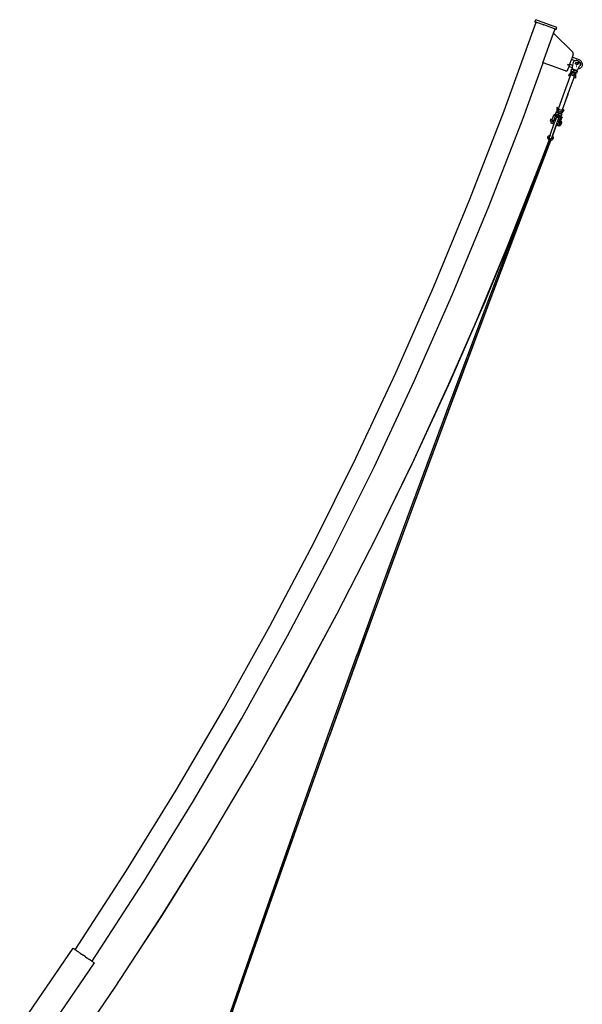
# Model space of a CAD drawing. Extents: x -124 to 47, y -110 to 120.
# Tile 6 of 6: x -19 to 47, y 5 to 120. Entities that reach past the tile are written whole.
import ezdxf

# ---------------------------------------------------------------- set-up
doc = ezdxf.new("R2010")
doc.units = 0
doc.header["$MEASUREMENT"] = 0
doc.layers.get('0').update_dxf_attribs({"linetype": 'CONTINUOUS'})

msp = doc.modelspace()

# ---------------------------------------------------------------- linework, layer by layer
for p, q in [((41.16, 119.63), (41.25, 119.86)), ((41.16, 119.63), (41.19, 119.62)), ((41.26, 119.59), (41.19, 119.62)), ((41.19, 119.62), (41.19, 119.62)), ((41.25, 119.86), (41.27, 119.85)), ((41.29, 119.58), (41.26, 119.59)), ((41.26, 119.59), (41.26, 119.59)), ((43.72, 118.97), (41.27, 119.85)), ((37.55, 109.2), (41.29, 119.58)), ((41.29, 119.58), (41.37, 119.55)), ((41.37, 119.55), (41.38, 119.55)), ((42.17, 119.27), (41.38, 119.55)), ((42.17, 119.27), (42.19, 119.26)), ((42.63, 119.1), (42.19, 119.26)), ((42.63, 119.1), (42.65, 119.09)), ((43.44, 118.81), (42.65, 119.09)), ((43.34, 118.3), (43.51, 118.78)), ((43.35, 118.29), (43.53, 118.77)), ((43.35, 118.29), (43.53, 118.77)), ((43.44, 118.81), (43.45, 118.8)), ((43.53, 118.77), (43.45, 118.8)), ((43.56, 118.76), (43.53, 118.77)), ((43.56, 118.76), (43.57, 118.76)), ((43.57, 118.76), (43.63, 118.74)), ((43.63, 118.74), (43.64, 118.74)), ((43.66, 118.73), (43.64, 118.74)), ((43.66, 118.73), (43.74, 118.96)), ((43.72, 118.97), (43.74, 118.96)), ((42.09, 114.84), (43.34, 118.3)), ((43.35, 118.29), (43.34, 118.3)), ((45.54, 116.11), (43.35, 118.29)), ((45.25, 114.66), (45.45, 115.21)), ((45.45, 115.22), (45.46, 115.23)), ((45.45, 115.21), (45.45, 115.22)), ((45.86, 115.07), (45.45, 115.21)), ((45.49, 115.31), (45.46, 115.24)), ((45.46, 115.23), (45.46, 115.24)), ((45.46, 115.23), (45.46, 115.23)), ((45.47, 115.32), (45.5, 115.4)), ((45.47, 115.32), (45.47, 115.32)), ((45.5, 115.4), (45.5, 115.4)), ((45.52, 115.39), (45.55, 115.48)), ((45.57, 116.09), (45.54, 116.11)), ((45.55, 115.49), (45.63, 115.72)), ((45.55, 115.49), (45.55, 115.49)), ((45.55, 115.49), (45.55, 115.49)), ((45.55, 115.48), (45.55, 115.49)), ((45.55, 115.49), (46.2, 115.25)), ((45.55, 115.49), (45.55, 115.49)), ((45.55, 115.48), (45.55, 115.48)), ((45.59, 116.06), (45.57, 116.09)), ((45.61, 116.03), (45.59, 116.06)), ((45.62, 116), (45.61, 116.03)), ((45.64, 115.96), (45.62, 116)), ((45.63, 115.72), (45.64, 115.75)), ((45.65, 115.93), (45.64, 115.96)), ((45.64, 115.75), (45.65, 115.79)), ((45.65, 115.9), (45.65, 115.93)), ((45.66, 115.86), (45.65, 115.9)), ((45.65, 115.82), (45.66, 115.86)), ((45.65, 115.79), (45.65, 115.82)), ((45.74, 115.02), (45.67, 114.96)), ((45.83, 115.06), (45.74, 115.02)), ((45.86, 115.07), (45.83, 115.06)), ((45.94, 115.08), (45.86, 115.07)), ((46.05, 115.08), (45.94, 115.08)), ((46.02, 115), (46.01, 115.01)), ((46.02, 115.01), (46.01, 115.01)), ((46.12, 115.06), (46.05, 115.08)), ((46.16, 115.05), (46.12, 115.06)), ((46.16, 115.05), (46.2, 115.03)), ((46.16, 115.05), (46.16, 115.05)), ((46.2, 115.25), (46.28, 115.22)), ((46.2, 115.03), (46.2, 115.03)), ((46.24, 115.01), (46.2, 115.03)), ((46.24, 115.01), (46.27, 115)), ((46.27, 115), (46.34, 114.94)), ((46.34, 114.94), (46.27, 115)), ((46.27, 115), (46.27, 115)), ((46.28, 115.22), (46.37, 115.17)), ((46.37, 115.17), (46.44, 115.12)), ((46.44, 115.12), (46.51, 115.06)), ((46.51, 115.06), (46.57, 114.99)), ((39.77, 108.36), (42.11, 114.83)), ((42.11, 114.83), (42.09, 114.84)), ((44.73, 113.89), (42.11, 114.83)), ((44.73, 113.89), (44.75, 113.88)), ((44.75, 113.88), (44.78, 113.88)), ((44.78, 113.88), (44.82, 113.88)), ((44.82, 113.88), (44.85, 113.88)), ((44.85, 113.88), (44.88, 113.89)), ((44.88, 113.89), (44.9, 113.9)), ((44.9, 113.9), (44.93, 113.91)), ((44.93, 113.91), (44.96, 113.93)), ((44.96, 113.93), (44.98, 113.95)), ((45.17, 114.51), (44.98, 114.58)), ((44.98, 113.95), (45, 113.98)), ((45.19, 114.55), (44.99, 114.63)), ((45.19, 114.55), (44.99, 114.62)), ((45.18, 114.54), (44.99, 114.61)), ((45.19, 114.56), (45, 114.63)), ((45, 113.98), (45.01, 114)), ((45.01, 114), (45.02, 114.03)), ((45.02, 114.03), (45.15, 114.38)), ((45.15, 114.39), (45.16, 114.4)), ((45.15, 114.39), (45.15, 114.39)), ((45.15, 114.39), (45.15, 114.39)), ((45.15, 114.38), (45.15, 114.39)), ((45.51, 114.25), (45.15, 114.38)), ((45.17, 114.49), (45.16, 114.49)), ((45.16, 114.41), (45.17, 114.42)), ((45.16, 114.4), (45.16, 114.41)), ((45.16, 114.41), (45.16, 114.41)), ((45.16, 114.4), (45.16, 114.4)), ((45.2, 114.57), (45.17, 114.49)), ((45.19, 114.48), (45.17, 114.43)), ((45.17, 114.42), (45.17, 114.43)), ((45.17, 114.43), (45.17, 114.43)), ((45.19, 114.49), (45.19, 114.49)), ((45.2, 114.5), (45.2, 114.51)), ((45.21, 114.56), (45.22, 114.56)), ((45.22, 114.58), (45.23, 114.59)), ((45.22, 114.57), (45.22, 114.58)), ((45.22, 114.56), (45.22, 114.57)), ((45.24, 114.62), (45.23, 114.6)), ((45.23, 114.59), (45.23, 114.6)), ((45.23, 114.59), (45.23, 114.59)), ((45.24, 114.64), (45.25, 114.64)), ((45.24, 114.63), (45.24, 114.64)), ((45.24, 114.63), (45.24, 114.63)), ((45.24, 114.62), (45.24, 114.63)), ((45.24, 114.62), (45.24, 114.62)), ((45.25, 114.66), (45.56, 114.55)), ((45.25, 114.65), (45.25, 114.66)), ((45.25, 114.65), (45.25, 114.65)), ((45.25, 114.64), (45.25, 114.65)), ((45.25, 114.65), (45.25, 114.65)), ((45.25, 114.65), (45.25, 114.65)), ((45.35, 113.84), (45.36, 113.86)), ((45.36, 113.84), (45.35, 113.84)), ((45.35, 113.84), (45.35, 113.84)), ((45.43, 114.05), (45.36, 113.86)), ((45.44, 113.81), (45.36, 113.86)), ((45.45, 114.07), (45.43, 114.08)), ((45.43, 114.07), (45.43, 114.08)), ((45.43, 114.05), (45.43, 114.07)), ((45.52, 114.04), (45.43, 114.05)), ((45.53, 114.04), (45.45, 114.07)), ((45.51, 114.25), (45.5, 114.22)), ((45.5, 114.22), (45.5, 114.19)), ((45.5, 114.19), (45.53, 114.14)), ((45.56, 114.55), (45.51, 114.25)), ((45.56, 114.03), (45.52, 114.04)), ((45.53, 114.14), (45.58, 114.11)), ((45.56, 114.03), (45.53, 114.04)), ((45.63, 114.88), (45.56, 114.55)), ((45.56, 114.03), (45.59, 114.11)), ((45.57, 114.03), (45.56, 114.03)), ((45.56, 114.03), (45.57, 114.03)), ((45.56, 114.03), (45.56, 114.03)), ((45.57, 114.03), (45.56, 114.03)), ((45.57, 114.03), (45.59, 114.02)), ((45.57, 114.03), (45.57, 114.03)), ((45.57, 114.03), (45.59, 114.02)), ((45.58, 114.11), (45.59, 114.11)), ((45.59, 114.11), (46, 113.96)), ((45.6, 114.02), (45.59, 114.02)), ((45.62, 114.01), (45.6, 114.02)), ((45.67, 113.99), (45.62, 114.01)), ((45.62, 114.01), (45.68, 113.98)), ((45.67, 114.96), (45.63, 114.88)), ((45.67, 113.99), (45.67, 113.99)), ((45.68, 113.99), (45.67, 113.99)), ((45.68, 113.99), (45.72, 113.98)), ((45.68, 113.98), (45.76, 113.93)), ((45.69, 113.74), (45.76, 113.93)), ((45.72, 113.98), (45.77, 113.96)), ((45.76, 113.93), (45.86, 113.92)), ((45.82, 113.94), (45.77, 113.96)), ((45.82, 113.94), (45.82, 113.94)), ((45.83, 113.93), (45.82, 113.94)), ((45.86, 113.93), (45.83, 113.93)), ((45.87, 113.92), (45.86, 113.93)), ((45.86, 113.92), (45.92, 113.9)), ((45.92, 113.9), (45.87, 113.92)), ((45.9, 114.81), (45.89, 114.77)), ((45.9, 114.74), (45.89, 114.77)), ((45.9, 114.81), (45.92, 114.84)), ((45.91, 114.71), (45.9, 114.74)), ((45.94, 114.68), (45.91, 114.71)), ((45.92, 114.84), (45.94, 114.86)), ((45.94, 113.9), (45.92, 113.9)), ((45.94, 114.86), (45.98, 114.88)), ((45.97, 114.65), (45.94, 114.68)), ((45.95, 113.89), (45.94, 113.9)), ((45.97, 113.89), (45.95, 113.89)), ((45.95, 113.89), (45.97, 113.88)), ((46.01, 114.63), (45.97, 114.65)), ((45.98, 113.88), (45.97, 113.89)), ((45.97, 113.88), (45.98, 113.88)), ((45.97, 113.88), (45.97, 113.88)), ((45.98, 113.88), (45.97, 113.88)), ((46.01, 113.86), (45.97, 113.88)), ((45.97, 113.88), (45.97, 113.88)), ((45.98, 114.88), (46.01, 114.88)), ((45.98, 114.51), (46.01, 114.5)), ((46, 113.96), (45.98, 113.88)), ((46.01, 113.87), (45.98, 113.88)), ((45.99, 114.4), (46.01, 114.4)), ((46, 113.96), (46.02, 113.96)), ((46.01, 114.88), (46.06, 114.88)), ((46.05, 114.62), (46.01, 114.63)), ((46.01, 114.12), (46.01, 114.12)), ((46.01, 114.1), (46.01, 114.1)), ((46.01, 113.87), (46.06, 113.85)), ((46.01, 113.86), (46.1, 113.81)), ((46.02, 113.96), (46.07, 113.95)), ((46.1, 114.62), (46.05, 114.62)), ((46.06, 114.88), (46.1, 114.87)), ((46.09, 113.84), (46.06, 113.85)), ((46.07, 113.95), (46.12, 113.97)), ((46.07, 113.95), (46.07, 113.95)), ((46.09, 113.84), (46.1, 113.84)), ((46.1, 114.87), (46.14, 114.85)), ((46.13, 114.63), (46.1, 114.62)), ((46.12, 113.97), (46.14, 113.99)), ((46.12, 113.97), (46.12, 113.97)), ((46.17, 114.64), (46.13, 114.63)), ((46.14, 114.85), (46.17, 114.83)), ((46.14, 113.99), (46.18, 114.06)), ((46.18, 114.06), (46.14, 113.99)), ((46.14, 113.99), (46.14, 113.99)), ((46.17, 114.83), (46.19, 114.8)), ((46.2, 114.8), (46.17, 114.83)), ((46.17, 114.83), (46.17, 114.83)), ((46.19, 114.67), (46.17, 114.64)), ((46.21, 114.11), (46.18, 114.06)), ((46.19, 114.8), (46.21, 114.76)), ((46.21, 114.7), (46.19, 114.67)), ((46.21, 114.76), (46.22, 114.73)), ((46.21, 114.7), (46.22, 114.73)), ((46.22, 114.73), (46.21, 114.7)), ((46.21, 114.7), (46.21, 114.7)), ((46.21, 114.12), (46.39, 114.45)), ((46.21, 114.12), (46.21, 114.11)), ((46.25, 114.11), (46.21, 114.11)), ((46.23, 114.9), (46.22, 114.91)), ((46.22, 114.73), (46.22, 114.73)), ((46.22, 114.73), (46.22, 114.73)), ((46.23, 114.94), (46.24, 114.93)), ((46.34, 114.14), (46.25, 114.11)), ((46.29, 114.83), (46.29, 114.83)), ((46.31, 114.87), (46.32, 114.87)), ((46.36, 114.93), (46.34, 114.94)), ((46.41, 114.17), (46.34, 114.14)), ((46.38, 114.9), (46.36, 114.93)), ((46.38, 114.9), (46.43, 114.85)), ((46.42, 114.85), (46.38, 114.9)), ((46.39, 114.45), (46.4, 114.45)), ((46.46, 114.57), (46.4, 114.45)), ((46.4, 114.45), (46.4, 114.45)), ((46.49, 114.21), (46.41, 114.17)), ((46.47, 114.76), (46.42, 114.85)), ((46.43, 114.85), (46.47, 114.76)), ((46.46, 114.58), (46.47, 114.58)), ((46.46, 114.58), (46.46, 114.57)), ((46.46, 114.57), (46.46, 114.58)), ((46.47, 114.76), (46.47, 114.75)), ((46.47, 114.75), (46.47, 114.76)), ((46.48, 114.69), (46.47, 114.75)), ((46.48, 114.67), (46.47, 114.58)), ((46.47, 114.58), (46.48, 114.67)), ((46.47, 114.58), (46.47, 114.58)), ((46.48, 114.69), (46.48, 114.67)), ((46.48, 114.67), (46.48, 114.69)), ((46.55, 114.27), (46.49, 114.21)), ((46.6, 114.32), (46.55, 114.27)), ((46.57, 114.99), (46.62, 114.92)), ((46.64, 114.39), (46.6, 114.32)), ((46.62, 114.92), (46.66, 114.84)), ((46.67, 114.46), (46.64, 114.39)), ((46.66, 114.84), (46.68, 114.76)), ((46.69, 114.53), (46.67, 114.46)), ((46.68, 114.76), (46.7, 114.68)), ((46.7, 114.6), (46.69, 114.53)), ((46.7, 114.68), (46.7, 114.6)), ((45.28, 113.29), (43.93, 109.54)), ((45.7, 113.08), (45.02, 111.19)), ((45.38, 113.76), (45.07, 113.36)), ((45.09, 113.36), (45.07, 113.36)), ((45.09, 113.36), (45.28, 113.29)), ((45.33, 113.43), (45.28, 113.29)), ((45.33, 113.43), (45.37, 113.55)), ((45.77, 113.27), (45.33, 113.43)), ((45.45, 113.8), (45.36, 113.84)), ((45.36, 113.51), (45.37, 113.55)), ((45.37, 113.55), (45.38, 113.57)), ((45.38, 113.57), (45.37, 113.55)), ((45.37, 113.55), (45.37, 113.55)), ((45.4, 113.78), (45.38, 113.76)), ((45.39, 113.76), (45.38, 113.76)), ((45.39, 113.58), (45.38, 113.57)), ((45.38, 113.57), (45.39, 113.58)), ((45.38, 113.51), (45.39, 113.54)), ((45.39, 113.76), (45.46, 113.73)), ((45.39, 113.56), (45.4, 113.58)), ((45.4, 113.58), (45.39, 113.58)), ((45.45, 113.79), (45.4, 113.78)), ((45.81, 113.43), (45.4, 113.58)), ((45.44, 113.81), (45.45, 113.81)), ((45.44, 113.81), (45.44, 113.81)), ((45.48, 113.8), (45.45, 113.81)), ((45.45, 113.8), (45.48, 113.79)), ((45.48, 113.79), (45.45, 113.79)), ((45.46, 113.73), (45.48, 113.79)), ((45.47, 113.73), (45.46, 113.73)), ((45.46, 113.73), (45.46, 113.73)), ((45.48, 113.72), (45.47, 113.73)), ((45.48, 113.8), (45.48, 113.8)), ((45.48, 113.79), (45.48, 113.8)), ((45.48, 113.79), (45.48, 113.8)), ((45.49, 113.78), (45.48, 113.79)), ((45.5, 113.76), (45.48, 113.79)), ((45.48, 113.79), (45.48, 113.79)), ((45.48, 113.79), (45.48, 113.79)), ((45.48, 113.79), (45.48, 113.79)), ((45.5, 113.78), (45.48, 113.79)), ((45.48, 113.79), (45.48, 113.79)), ((45.5, 113.78), (45.48, 113.79)), ((45.48, 113.72), (45.48, 113.72)), ((45.52, 113.71), (45.48, 113.72)), ((45.49, 113.8), (45.49, 113.8)), ((45.51, 113.78), (45.49, 113.78)), ((45.5, 113.78), (45.51, 113.78)), ((45.51, 113.78), (45.51, 113.78)), ((45.51, 113.78), (45.51, 113.78)), ((45.52, 113.78), (45.51, 113.78)), ((45.52, 113.78), (45.54, 113.77)), ((45.52, 113.78), (45.52, 113.78)), ((45.8, 113.61), (45.52, 113.71)), ((45.53, 113.74), (45.53, 113.74)), ((45.54, 113.76), (45.54, 113.77)), ((45.54, 113.77), (45.54, 113.77)), ((45.6, 113.76), (45.54, 113.77)), ((45.59, 113.75), (45.54, 113.77)), ((45.58, 113.75), (45.58, 113.75)), ((45.59, 113.75), (45.6, 113.75)), ((45.69, 113.74), (45.6, 113.76)), ((45.6, 113.75), (45.63, 113.74)), ((45.64, 113.74), (45.63, 113.74)), ((45.63, 113.73), (45.63, 113.73)), ((45.65, 113.73), (45.64, 113.74)), ((45.65, 113.73), (45.68, 113.72)), ((45.67, 113.69), (45.68, 113.69)), ((45.68, 113.72), (45.68, 113.72)), ((45.68, 113.72), (45.74, 113.7)), ((45.69, 113.71), (45.68, 113.71)), ((45.77, 113.69), (45.69, 113.74)), ((45.71, 113.12), (45.7, 113.08)), ((45.72, 113.13), (45.71, 113.12)), ((45.72, 113.13), (45.77, 113.27)), ((45.72, 113.13), (45.91, 113.06)), ((45.74, 113.7), (45.77, 113.69)), ((45.74, 113.69), (45.74, 113.69)), ((45.77, 113.69), (45.79, 113.68)), ((45.83, 113.67), (45.77, 113.69)), ((45.82, 113.41), (45.77, 113.27)), ((45.79, 113.67), (45.78, 113.68)), ((45.78, 113.65), (45.78, 113.65)), ((45.79, 113.68), (45.83, 113.67)), ((45.84, 113.59), (45.8, 113.61)), ((45.81, 113.43), (45.8, 113.4)), ((45.83, 113.43), (45.81, 113.43)), ((45.82, 113.64), (45.82, 113.64)), ((45.82, 113.41), (45.83, 113.43)), ((45.83, 113.66), (45.83, 113.67)), ((45.83, 113.66), (45.83, 113.66)), ((45.83, 113.66), (45.85, 113.66)), ((45.84, 113.59), (45.84, 113.59)), ((45.86, 113.59), (45.84, 113.59)), ((45.86, 113.66), (45.85, 113.66)), ((45.85, 113.66), (45.85, 113.66)), ((45.86, 113.63), (45.85, 113.63)), ((45.86, 113.65), (45.86, 113.66)), ((45.86, 113.65), (45.86, 113.65)), ((45.86, 113.65), (45.88, 113.65)), ((45.86, 113.59), (45.86, 113.59)), ((45.86, 113.59), (45.87, 113.58)), ((45.87, 113.58), (45.86, 113.56)), ((45.88, 113.63), (45.87, 113.58)), ((45.93, 113.56), (45.87, 113.58)), ((45.89, 113.64), (45.88, 113.65)), ((45.88, 113.65), (45.89, 113.65)), ((45.88, 113.64), (45.88, 113.64)), ((45.89, 113.64), (45.88, 113.64)), ((45.89, 113.64), (45.89, 113.65)), ((45.89, 113.65), (45.89, 113.65)), ((45.89, 113.65), (45.89, 113.65)), ((45.89, 113.65), (45.93, 113.64)), ((45.89, 113.65), (45.89, 113.65)), ((45.89, 113.65), (45.89, 113.64)), ((45.91, 113.63), (45.89, 113.64)), ((45.89, 113.64), (45.92, 113.63)), ((45.89, 113.64), (45.89, 113.63)), ((45.89, 113.64), (45.89, 113.64)), ((45.93, 113.64), (45.89, 113.64)), ((45.94, 113.58), (45.91, 113.63)), ((45.93, 113.05), (45.91, 113.06)), ((45.92, 113.63), (46.01, 113.6)), ((46.03, 113.62), (45.93, 113.64)), ((45.93, 113.64), (45.93, 113.64)), ((45.93, 113.05), (45.94, 113.56)), ((45.94, 113.56), (45.93, 113.56)), ((45.94, 113.56), (45.94, 113.58)), ((46.01, 113.6), (46.02, 113.6)), ((46.03, 113.62), (46.02, 113.6)), ((46.02, 113.6), (46.02, 113.6)), ((46.1, 113.81), (46.03, 113.62)), ((46.1, 113.84), (46.1, 113.83)), ((46.1, 113.83), (46.1, 113.81)), ((44.38, 109.38), (45.03, 111.18)), ((45.02, 111.19), (44.39, 109.43)), ((45.02, 111.18), (45.02, 111.19)), ((45.03, 111.18), (45.02, 111.19)), ((45.02, 111.19), (45.02, 111.19)), ((45.03, 111.18), (45.02, 111.18)), ((43.72, 109.61), (43.71, 109.09)), ((43.74, 109.61), (43.72, 109.61)), ((43.78, 109.59), (43.74, 109.61)), ((43.85, 109.57), (43.78, 109.59)), ((43.83, 109.26), (43.82, 109.24)), ((43.82, 109.24), (43.83, 109.26)), ((43.86, 109.23), (43.82, 109.24)), ((43.85, 109.31), (43.83, 109.26)), ((43.84, 109.28), (43.83, 109.26)), ((43.85, 109.31), (43.84, 109.28)), ((43.85, 109.57), (43.93, 109.54)), ((43.88, 109.4), (43.85, 109.32)), ((43.85, 109.32), (43.85, 109.31)), ((43.86, 109.23), (43.86, 109.25)), ((43.93, 109.54), (43.88, 109.4)), ((44.32, 109.24), (43.88, 109.4)), ((44.25, 108.89), (44.58, 109.31)), ((44.32, 109.24), (44.37, 109.38)), ((44.39, 109.43), (44.37, 109.39)), ((44.37, 109.39), (44.37, 109.38)), ((44.37, 109.38), (44.38, 109.38)), ((44.45, 109.35), (44.38, 109.38)), ((44.52, 109.33), (44.45, 109.35)), ((44.56, 109.31), (44.52, 109.33)), ((44.58, 109.31), (44.56, 109.31)), ((33.56, 98.91), (37.55, 109.2)), ((35.77, 98.03), (39.77, 108.36)), ((42.99, 108.2), (42.93, 108.04)), ((42.99, 108.2), (43.01, 108.24)), ((43.01, 108.26), (43.01, 108.26)), ((43.01, 108.26), (43.01, 108.24)), ((43.19, 108.2), (43.01, 108.26)), ((43.16, 108.1), (43.11, 107.96)), ((43.16, 108.1), (43.19, 108.2)), ((43.34, 108.04), (43.16, 108.1)), ((43.19, 108.2), (43.38, 108.72)), ((43.37, 108.11), (43.34, 108.04)), ((43.37, 108.11), (43.37, 108.13)), ((43.37, 108.13), (43.38, 108.13)), ((43.38, 108.72), (43.41, 108.78)), ((43.38, 108.72), (44.31, 108.39)), ((43.54, 108.59), (43.38, 108.13)), ((43.38, 108.13), (43.38, 108.13)), ((43.53, 108.07), (43.38, 108.13)), ((43.41, 108.78), (43.41, 108.79)), ((43.67, 108.7), (43.41, 108.79)), ((43.53, 108.07), (43.6, 108.25)), ((43.55, 108.13), (43.53, 108.07)), ((43.54, 108.59), (44.11, 108.38)), ((43.62, 109.05), (43.55, 108.86)), ((43.64, 108.81), (43.55, 108.86)), ((43.55, 108.86), (43.55, 108.84)), ((43.55, 108.84), (43.55, 108.83)), ((43.56, 108.83), (43.55, 108.83)), ((43.6, 108.25), (43.55, 108.13)), ((43.59, 108.82), (43.56, 108.83)), ((43.64, 108.8), (43.59, 108.82)), ((43.6, 108.25), (43.62, 108.33)), ((43.62, 108.33), (43.6, 108.25)), ((43.63, 109.07), (43.62, 109.05)), ((43.62, 109.05), (43.72, 109.03)), ((43.63, 108.35), (43.62, 108.32)), ((43.62, 108.33), (43.63, 108.35)), ((43.64, 109.07), (43.63, 109.07)), ((43.63, 109.07), (43.63, 109.07)), ((43.65, 108.39), (43.63, 108.35)), ((43.73, 109.04), (43.64, 109.07)), ((43.67, 108.79), (43.64, 108.81)), ((43.64, 108.8), (43.64, 108.8)), ((43.67, 108.79), (43.64, 108.8)), ((43.67, 108.42), (43.65, 108.39)), ((43.68, 108.78), (43.67, 108.79)), ((43.67, 108.79), (43.68, 108.79)), ((43.67, 108.7), (43.7, 108.78)), ((43.7, 108.69), (43.67, 108.7)), ((43.67, 108.7), (43.67, 108.7)), ((43.71, 108.44), (43.67, 108.42)), ((43.68, 108.78), (43.69, 108.78)), ((43.69, 108.78), (43.7, 108.78)), ((43.7, 108.78), (43.7, 108.78)), ((43.7, 108.78), (43.71, 108.77)), ((43.7, 108.78), (43.7, 108.78)), ((43.7, 108.69), (44.07, 108.55)), ((43.72, 109.08), (43.71, 109.09)), ((43.71, 109.09), (43.71, 109.07)), ((43.71, 109.07), (43.73, 109.04)), ((43.71, 108.77), (43.71, 108.77)), ((43.71, 108.77), (43.72, 108.77)), ((43.71, 108.77), (43.71, 108.77)), ((43.74, 108.45), (43.71, 108.44)), ((43.8, 109.05), (43.72, 109.08)), ((43.72, 109.03), (43.76, 109.02)), ((43.73, 108.76), (43.72, 108.77)), ((43.73, 109.04), (43.76, 109.03)), ((43.73, 109.04), (43.76, 109.03)), ((43.73, 108.76), (43.76, 108.76)), ((43.79, 108.75), (43.73, 108.76)), ((43.78, 108.45), (43.74, 108.45)), ((43.76, 109.02), (43.76, 109.03)), ((43.76, 109.02), (43.79, 109.03)), ((43.77, 109.01), (43.76, 109.02)), ((43.77, 109.02), (43.76, 109.02)), ((43.76, 109.02), (43.76, 109.02)), ((43.76, 109.02), (43.78, 109.02)), ((43.79, 108.74), (43.76, 108.76)), ((43.77, 109.02), (43.77, 109.02)), ((43.78, 109.02), (43.77, 109.02)), ((43.78, 109.02), (43.79, 109.03)), ((43.78, 109), (43.78, 109.02)), ((43.79, 109.01), (43.78, 109.02)), ((43.82, 108.44), (43.78, 108.45)), ((43.79, 109.04), (43.8, 109.05)), ((43.79, 109.03), (43.79, 109.04)), ((43.79, 109.03), (43.79, 109.03)), ((43.79, 109.01), (43.79, 109.01)), ((43.79, 109.01), (43.79, 109.01)), ((43.79, 109.01), (43.79, 109.01)), ((43.8, 109.01), (43.79, 109.01)), ((43.89, 108.73), (43.79, 108.75)), ((43.8, 108.74), (43.79, 108.74)), ((44.21, 108.91), (43.8, 109.05)), ((43.8, 109.01), (43.81, 109.01)), ((43.85, 108.72), (43.8, 108.74)), ((43.81, 109.01), (43.82, 109)), ((43.81, 109.01), (43.81, 109.01)), ((43.81, 107.97), (43.88, 108.15)), ((43.84, 109.02), (43.82, 109.03)), ((43.82, 109), (43.82, 109)), ((43.84, 108.99), (43.82, 109)), ((43.94, 108.96), (43.82, 109)), ((43.86, 108.43), (43.82, 108.44)), ((43.83, 108.04), (43.87, 108.15)), ((43.84, 108.99), (43.87, 108.98)), ((43.88, 108.71), (43.85, 108.72)), ((43.87, 109.23), (43.86, 109.23)), ((43.88, 108.4), (43.86, 108.43)), ((43.87, 109.23), (43.88, 109.22)), ((43.87, 108.98), (43.96, 108.93)), ((43.87, 108.15), (43.9, 108.23)), ((43.89, 109.22), (43.88, 109.22)), ((43.9, 108.7), (43.88, 108.71)), ((43.9, 108.37), (43.88, 108.4)), ((43.9, 108.23), (43.88, 108.15)), ((43.89, 109.22), (43.91, 109.21)), ((43.89, 109.01), (43.89, 109.01)), ((43.96, 108.93), (43.89, 108.73)), ((43.97, 108.68), (43.89, 108.73)), ((43.89, 108.22), (43.91, 108.25)), ((43.89, 108.22), (43.89, 108.22)), ((43.96, 108.68), (43.9, 108.7)), ((43.92, 108.33), (43.9, 108.37)), ((43.91, 108.25), (43.9, 108.23)), ((43.96, 109.19), (43.91, 109.21)), ((43.91, 108.25), (43.92, 108.29)), ((43.92, 108.29), (43.92, 108.33)), ((43.94, 108.99), (43.94, 108.99)), ((43.94, 108.96), (43.97, 108.95)), ((44.11, 108.38), (43.94, 107.93)), ((44.26, 109.08), (43.96, 109.19)), ((43.96, 108.93), (44.05, 108.91)), ((43.97, 108.68), (43.96, 108.68)), ((43.97, 108.95), (43.98, 108.94)), ((44.05, 108.65), (43.97, 108.68)), ((44, 108.67), (43.97, 108.68)), ((43.98, 108.94), (44.04, 108.92)), ((44, 108.97), (43.99, 108.97)), ((44, 108.67), (44.01, 108.67)), ((44.05, 108.65), (44.01, 108.67)), ((44.05, 108.95), (44.04, 108.95)), ((44.04, 108.92), (44.05, 108.92)), ((44.05, 108.92), (44.09, 108.91)), ((44.05, 108.91), (44.13, 108.89)), ((44.11, 108.63), (44.05, 108.65)), ((44.08, 108.64), (44.05, 108.65)), ((44.08, 108.55), (44.07, 108.55)), ((44.08, 108.64), (44.08, 108.64)), ((44.11, 108.63), (44.08, 108.64)), ((44.08, 108.55), (44.11, 108.63)), ((44.34, 108.46), (44.08, 108.55)), ((44.1, 108.93), (44.09, 108.93)), ((44.09, 108.91), (44.13, 108.89)), ((44.11, 108.63), (44.12, 108.63)), ((44.13, 108.63), (44.11, 108.63)), ((44.11, 108.63), (44.11, 108.63)), ((44.12, 108.63), (44.17, 108.61)), ((44.12, 107.86), (44.31, 108.39)), ((44.13, 108.89), (44.13, 108.89)), ((44.13, 108.89), (44.19, 108.86)), ((44.17, 108.88), (44.13, 108.89)), ((44.22, 108.61), (44.13, 108.63)), ((44.14, 108.92), (44.14, 108.92)), ((44.14, 108.92), (44.14, 108.92)), ((44.17, 108.87), (44.16, 108.87)), ((44.17, 108.89), (44.17, 108.88)), ((44.17, 108.88), (44.17, 108.88)), ((44.17, 108.88), (44.2, 108.87)), ((44.2, 108.6), (44.17, 108.61)), ((44.19, 108.86), (44.2, 108.87)), ((44.21, 108.86), (44.19, 108.86)), ((44.19, 108.86), (44.19, 108.86)), ((44.2, 108.87), (44.21, 108.91)), ((44.2, 108.87), (44.21, 108.87)), ((44.2, 108.86), (44.2, 108.87)), ((44.2, 108.87), (44.2, 108.87)), ((44.2, 108.86), (44.29, 108.83)), ((44.2, 108.6), (44.22, 108.59)), ((44.24, 108.89), (44.21, 108.91)), ((44.21, 108.87), (44.24, 108.88)), ((44.21, 108.86), (44.29, 108.81)), ((44.22, 108.61), (44.29, 108.81)), ((44.22, 108.6), (44.22, 108.61)), ((44.22, 108.59), (44.22, 108.6)), ((44.24, 108.88), (44.25, 108.89)), ((44.25, 108.89), (44.24, 108.89)), ((44.26, 109.08), (44.27, 109.1)), ((44.32, 109.24), (44.27, 109.1)), ((44.27, 109.07), (44.28, 109.11)), ((44.29, 108.83), (44.3, 108.83)), ((44.29, 108.81), (44.3, 108.82)), ((44.3, 108.82), (44.3, 108.83)), ((44.31, 108.39), (44.33, 108.45)), ((44.34, 108.46), (44.33, 108.45)), ((42.93, 108.04), (42.93, 108.03)), ((42.93, 108.03), (42.93, 108.02)), ((43.11, 107.96), (42.93, 108.02)), ((42.93, 106.38), (43.45, 107.84)), ((43.05, 107.79), (43.06, 107.82)), ((43.05, 107.78), (43.05, 107.79)), ((43.23, 107.71), (43.05, 107.78)), ((43.06, 107.82), (43.11, 107.96)), ((43.21, 106.29), (43.73, 107.74)), ((43.73, 107.73), (43.21, 106.28)), ((43.23, 107.72), (43.24, 107.76)), ((43.23, 107.72), (43.23, 107.71)), ((43.26, 107.81), (43.24, 107.76)), ((43.29, 107.89), (43.26, 107.81)), ((43.26, 107.81), (43.28, 107.87)), ((43.28, 107.87), (43.29, 107.89)), ((43.29, 107.9), (43.3, 107.91)), ((43.29, 107.89), (43.29, 107.9)), ((43.45, 107.84), (43.29, 107.89)), ((43.29, 107.89), (43.29, 107.89)), ((43.3, 107.93), (43.31, 107.95)), ((43.3, 107.91), (43.3, 107.93)), ((43.31, 107.95), (43.32, 107.98)), ((43.32, 107.98), (43.33, 108.01)), ((43.33, 108.01), (43.34, 108.04)), ((43.34, 108.04), (43.34, 108.04)), ((43.5, 107.98), (43.45, 107.84)), ((43.53, 108.07), (43.5, 107.98)), ((43.54, 108.07), (43.53, 108.07)), ((43.73, 107.74), (43.72, 107.74)), ((43.73, 107.74), (43.78, 107.88)), ((43.73, 107.73), (43.73, 107.74)), ((43.86, 107.69), (43.73, 107.73)), ((43.78, 107.88), (43.81, 107.97)), ((43.79, 107.51), (43.8, 107.52)), ((43.97, 107.44), (43.79, 107.51)), ((43.81, 107.55), (43.8, 107.52)), ((43.81, 107.97), (43.83, 108.04)), ((43.81, 107.97), (43.81, 107.98)), ((43.94, 107.93), (43.81, 107.97)), ((43.81, 107.55), (43.86, 107.69)), ((43.91, 107.83), (43.86, 107.69)), ((43.94, 107.93), (43.91, 107.83)), ((44.09, 107.77), (43.91, 107.83)), ((43.98, 107.45), (43.97, 107.44)), ((43.99, 107.49), (43.98, 107.45)), ((44.01, 107.54), (43.99, 107.49)), ((44, 107.5), (44.01, 107.51)), ((44.13, 107.45), (44, 107.5)), ((44.01, 107.53), (44.05, 107.62)), ((44.03, 107.6), (44.01, 107.54)), ((44.01, 107.54), (44.03, 107.6)), ((44.01, 107.51), (44.01, 107.53)), ((44.03, 107.6), (44.04, 107.62)), ((44.04, 107.62), (44.03, 107.6)), ((44.08, 107.74), (44.04, 107.64)), ((44.04, 107.63), (44.04, 107.64)), ((44.04, 107.62), (44.04, 107.63)), ((44.05, 107.62), (44.04, 107.62)), ((44.13, 107.86), (44.05, 107.62)), ((44.08, 107.74), (44.09, 107.77)), ((44.12, 107.85), (44.09, 107.77)), ((44.09, 107.77), (44.09, 107.77)), ((44.12, 107.85), (44.12, 107.86)), ((44.12, 107.86), (44.12, 107.86)), ((44.13, 107.86), (44.12, 107.86)), ((44.13, 107.86), (44.16, 107.95)), ((44.14, 107.49), (44.13, 107.46)), ((44.13, 107.46), (44.13, 107.45)), ((44.14, 107.49), (44.16, 107.52)), ((44.16, 107.95), (44.17, 107.97)), ((44.26, 107.81), (44.16, 107.52)), ((44.17, 107.98), (44.17, 107.97)), ((44.3, 107.93), (44.17, 107.98)), ((44.26, 107.81), (44.29, 107.9)), ((44.29, 107.9), (44.3, 107.92)), ((44.3, 107.92), (44.3, 107.93)), ((42.67, 106.09), (42.69, 106.17)), ((42.68, 106.01), (42.67, 106.09)), ((42.7, 105.94), (42.68, 106.01)), ((42.69, 106.17), (42.72, 106.25)), ((42.75, 105.87), (42.7, 105.94)), ((42.72, 106.25), (42.78, 106.31)), ((42.81, 105.82), (42.75, 105.87)), ((42.78, 106.31), (42.84, 106.35)), ((42.8, 105.69), (42.84, 105.8)), ((42.84, 105.8), (42.81, 105.82)), ((42.83, 106.09), (42.84, 106.13)), ((42.83, 106.09), (42.83, 106.13)), ((42.83, 106.13), (42.84, 106.13)), ((42.83, 106.05), (42.83, 106.09)), ((42.83, 106.05), (42.83, 106.09)), ((42.85, 106.01), (42.83, 106.05)), ((42.84, 106.01), (42.83, 106.05)), ((42.84, 106.35), (42.92, 106.38)), ((42.84, 106.13), (42.85, 106.16)), ((42.85, 106.16), (42.84, 106.13)), ((42.84, 106.13), (42.84, 106.1)), ((42.84, 106.1), (42.84, 106.06)), ((42.84, 106.06), (42.85, 106.02)), ((42.87, 105.97), (42.84, 106.01)), ((42.88, 105.92), (42.84, 105.81)), ((42.84, 105.8), (42.84, 105.81)), ((42.85, 106.16), (42.86, 106.17)), ((42.85, 106.16), (42.85, 106.16)), ((42.85, 106.02), (42.87, 105.99)), ((42.87, 105.97), (42.85, 106.01)), ((42.93, 106.38), (42.86, 106.17)), ((42.87, 105.99), (42.9, 105.96)), ((42.9, 105.95), (42.87, 105.97)), ((42.87, 105.97), (42.87, 105.97)), ((42.88, 105.92), (43.04, 105.86)), ((42.88, 105.92), (42.88, 105.92)), ((42.9, 105.96), (42.93, 105.94)), ((42.9, 105.95), (42.9, 105.95)), ((42.93, 105.93), (42.9, 105.95)), ((42.92, 106.38), (42.93, 106.38)), ((42.92, 106.38), (42.92, 106.38)), ((42.93, 105.94), (42.97, 105.94)), ((42.94, 105.93), (42.93, 105.93)), ((42.97, 105.92), (42.94, 105.93)), ((42.97, 105.94), (43.01, 105.94)), ((43.01, 105.93), (42.97, 105.92)), ((42.97, 105.92), (42.97, 105.92)), ((43, 105.77), (43.04, 105.86)), ((43.01, 105.94), (43.05, 105.95)), ((43.05, 105.94), (43.01, 105.93)), ((43.01, 105.94), (43.01, 105.94)), ((43.05, 105.95), (43.08, 105.97)), ((43.08, 105.96), (43.05, 105.94)), ((43.05, 105.95), (43.05, 105.95)), ((43.12, 105.8), (43.05, 105.77)), ((43.08, 105.97), (43.11, 106)), ((43.11, 105.99), (43.08, 105.96)), ((43.08, 105.97), (43.08, 105.97)), ((43.13, 106.03), (43.11, 105.99)), ((43.11, 106), (43.12, 106.03)), ((43.13, 106.03), (43.11, 106)), ((43.11, 106), (43.11, 106)), ((43.12, 106.03), (43.13, 106.05)), ((43.19, 105.85), (43.12, 105.8)), ((43.12, 105.8), (43.12, 105.8)), ((43.14, 106.07), (43.13, 106.06)), ((43.13, 106.05), (43.14, 106.07)), ((43.13, 106.06), (43.13, 106.03)), ((43.13, 106.06), (43.13, 106.03)), ((43.13, 106.05), (43.13, 106.03)), ((43.14, 106.07), (43.21, 106.28)), ((43.24, 105.91), (43.19, 105.85)), ((43.19, 105.85), (43.19, 105.85)), ((43.21, 106.29), (43.21, 106.28)), ((43.21, 106.28), (43.21, 106.29)), ((43.21, 106.28), (43.26, 106.22)), ((43.21, 106.28), (43.21, 106.28)), ((43.21, 106.28), (43.26, 106.22)), ((43.21, 106.28), (43.21, 106.28)), ((43.28, 105.98), (43.24, 105.91)), ((43.24, 105.91), (43.24, 105.91)), ((43.26, 106.22), (43.29, 106.14)), ((43.26, 106.22), (43.29, 106.14)), ((43.29, 106.06), (43.28, 105.98)), ((43.29, 106.06), (43.28, 105.98)), ((43.28, 105.98), (43.28, 105.98)), ((43.29, 106.14), (43.29, 106.06)), ((43.29, 106.14), (43.29, 106.06)), ((42.8, 105.69), (37.88, 93.24)), ((38.98, 95.69), (42.8, 105.69)), ((39.13, 95.63), (42.63, 104.81)), ((42.79, 105.21), (39.14, 95.65)), ((39.23, 96.46), (42.8, 105.69)), ((42.63, 104.81), (42.98, 105.71)), ((42.79, 105.21), (42.63, 104.81)), ((42.98, 105.71), (42.79, 105.21)), ((42.98, 105.72), (43, 105.77)), ((42.98, 105.72), (43, 105.77)), ((42.98, 105.71), (42.98, 105.72)), ((42.98, 105.71), (42.98, 105.71)), ((42.98, 105.71), (42.98, 105.71)), ((42.98, 105.71), (42.98, 105.71)), ((42.98, 105.71), (42.98, 105.71)), ((43.05, 105.77), (43, 105.77)), ((43, 105.77), (43, 105.77)), ((43.05, 105.77), (43.05, 105.77)), ((29.35, 88.72), (33.56, 98.91)), ((31.53, 87.79), (35.77, 98.03)), ((35.14, 85.55), (38.98, 95.69)), ((35.29, 85.49), (39.13, 95.63)), ((39.14, 95.65), (35.32, 85.53)), ((35.37, 87.08), (39.23, 96.46)), ((39.23, 96.46), (37.88, 93.24)), ((37.88, 93.24), (34.34, 84.75)), ((24.9, 78.64), (29.35, 88.72)), ((27.06, 77.65), (31.53, 87.79)), ((31.33, 77.78), (35.37, 87.08)), ((35.37, 87.08), (34.34, 84.75)), ((31.37, 75.5), (35.14, 85.55)), ((31.52, 75.43), (35.29, 85.49)), ((35.32, 85.53), (31.56, 75.5)), ((34.34, 84.75), (30.65, 76.33)), ((20.22, 68.65), (24.9, 78.64)), ((22.36, 67.62), (27.06, 77.65)), ((27.08, 68.57), (31.33, 77.78)), ((30.65, 76.33), (31.32, 77.79)), ((26.8, 68.01), (30.65, 76.33)), ((27.67, 65.54), (31.37, 75.5)), ((31.52, 75.43), (27.82, 65.47)), ((27.87, 65.56), (31.56, 75.5)), ((15.31, 58.78), (20.22, 68.65)), ((22.64, 59.46), (26.8, 68.01)), ((22.65, 59.46), (27.08, 68.57)), ((26.8, 68.01), (27.08, 68.58)), ((17.42, 57.7), (22.36, 67.62)), ((24.24, 55.71), (27.87, 65.56)), ((24.03, 55.67), (27.67, 65.54)), ((27.82, 65.47), (24.18, 55.6)), ((10.17, 49.02), (15.31, 58.78)), ((18.02, 50.43), (22.65, 59.46)), ((18.02, 50.44), (22.64, 59.46)), ((12.26, 47.89), (17.42, 57.7)), ((20.47, 45.89), (24.03, 55.67)), ((24.18, 55.6), (20.61, 45.81)), ((20.68, 45.96), (24.24, 55.71)), ((13.2, 41.51), (18.02, 50.44)), ((13.21, 41.51), (18.02, 50.43)), ((4.82, 39.38), (10.17, 49.02)), ((6.88, 38.21), (12.26, 47.89)), ((16.97, 36.21), (20.44, 45.83)), ((20.61, 45.81), (17.11, 36.13)), ((17.2, 36.29), (20.68, 45.96)), ((20.44, 45.83), (20.47, 45.89)), ((8.21, 32.69), (13.21, 41.51)), ((8.21, 32.69), (13.2, 41.51)), ((-0.76, 29.87), (4.82, 39.38)), ((1.27, 28.65), (6.88, 38.21)), ((13.54, 26.62), (16.97, 36.21)), ((13.68, 26.53), (17.11, 36.13)), ((13.78, 26.72), (17.2, 36.29)), ((3.03, 23.97), (8.21, 32.69)), ((3.03, 23.98), (8.21, 32.69)), ((-6.56, 20.49), (-0.76, 29.87)), ((-4.55, 19.22), (1.27, 28.65)), ((10.18, 17.12), (13.54, 26.62)), ((10.32, 17.04), (13.68, 26.53)), ((10.43, 17.25), (13.78, 26.72)), ((-2.34, 15.37), (3.03, 23.98)), ((-2.33, 15.37), (3.03, 23.97)), ((-12.57, 11.25), (-6.56, 20.49)), ((-10.59, 9.93), (-4.55, 19.22)), ((7.15, 7.88), (10.43, 17.25)), ((6.9, 7.73), (10.18, 17.12)), ((7.03, 7.64), (10.32, 17.04)), ((-5.38, 10.7), (-2.34, 15.37)), ((-5.38, 10.7), (-2.33, 15.37)), ((-12.83, 11.43), (-19.05, 2.33)), ((-12.83, 11.43), (-12.81, 11.41)), ((-12.8, 11.41), (-12.81, 11.41)), ((-12.74, 11.36), (-12.8, 11.41)), ((-12.73, 11.36), (-12.74, 11.36)), ((-12.62, 11.28), (-12.73, 11.36)), ((-12.57, 11.25), (-12.62, 11.28)), ((-12.62, 11.28), (-12.62, 11.28)), ((-12.55, 11.23), (-12.57, 11.25)), ((-12.55, 11.23), (-12.55, 11.23)), ((-12.54, 11.23), (-12.55, 11.23)), ((-12.49, 11.19), (-12.54, 11.23)), ((-12.49, 11.19), (-12.49, 11.19)), ((-12.49, 11.19), (-12.47, 11.18)), ((-12.47, 11.18), (-12.46, 11.18)), ((-12.4, 11.13), (-12.46, 11.18)), ((-12.28, 11.05), (-12.4, 11.13)), ((-12.4, 11.13), (-12.4, 11.13)), ((-12.27, 11.05), (-12.28, 11.05)), ((-12.28, 11.05), (-12.28, 11.05)), ((-12.28, 11.05), (-12.28, 11.05)), ((-12.13, 10.95), (-12.27, 11.05)), ((-12.13, 10.95), (-12.13, 10.95)), ((-12.06, 10.9), (-12.13, 10.95)), ((-11.96, 10.83), (-12.06, 10.9)), ((-12.06, 10.9), (-12.06, 10.9)), ((-11.96, 10.83), (-11.83, 10.74)), ((-11.96, 10.83), (-11.96, 10.83)), ((-11.83, 10.74), (-11.83, 10.74)), ((-11.83, 10.74), (-11.78, 10.71)), ((-11.77, 10.71), (-11.78, 10.71)), ((-11.59, 10.58), (-11.77, 10.71)), ((-11.4, 10.45), (-11.59, 10.58)), ((-11.59, 10.58), (-11.59, 10.58)), ((-11.4, 10.45), (-11.35, 10.41)), ((-11.35, 10.41), (-11.21, 10.32)), ((-7.88, 6.88), (-5.38, 10.7)), ((-10.34, 9.73), (-15.89, 1.6)), ((-11.21, 10.32), (-11.11, 10.25)), ((-11.11, 10.25), (-11.04, 10.2)), ((-11.04, 10.2), (-10.9, 10.1)), ((-10.9, 10.1), (-10.89, 10.1)), ((-10.77, 10.02), (-10.89, 10.1)), ((-10.77, 10.02), (-10.71, 9.98)), ((-10.71, 9.98), (-10.68, 9.96)), ((-10.62, 9.92), (-10.68, 9.96)), ((-10.62, 9.92), (-10.62, 9.92)), ((-10.62, 9.92), (-10.61, 9.91)), ((-10.61, 9.91), (-10.6, 9.91)), ((-10.6, 9.91), (-10.59, 9.93)), ((-10.6, 9.91), (-10.55, 9.87)), ((-10.55, 9.87), (-10.55, 9.87)), ((-10.55, 9.87), (-10.44, 9.79)), ((-10.44, 9.79), (-10.44, 9.79)), ((-10.44, 9.79), (-10.37, 9.74)), ((-10.37, 9.74), (-10.36, 9.74)), ((-10.34, 9.73), (-10.36, 9.74)), ((3.68, -1.57), (6.9, 7.73)), ((3.81, -1.66), (7.03, 7.64)), ((3.94, -1.4), (7.15, 7.88)), ((-12.89, -0.46), (-7.88, 6.88))]:
    msp.add_line(p, q)

doc.saveas('drawing.dxf')
